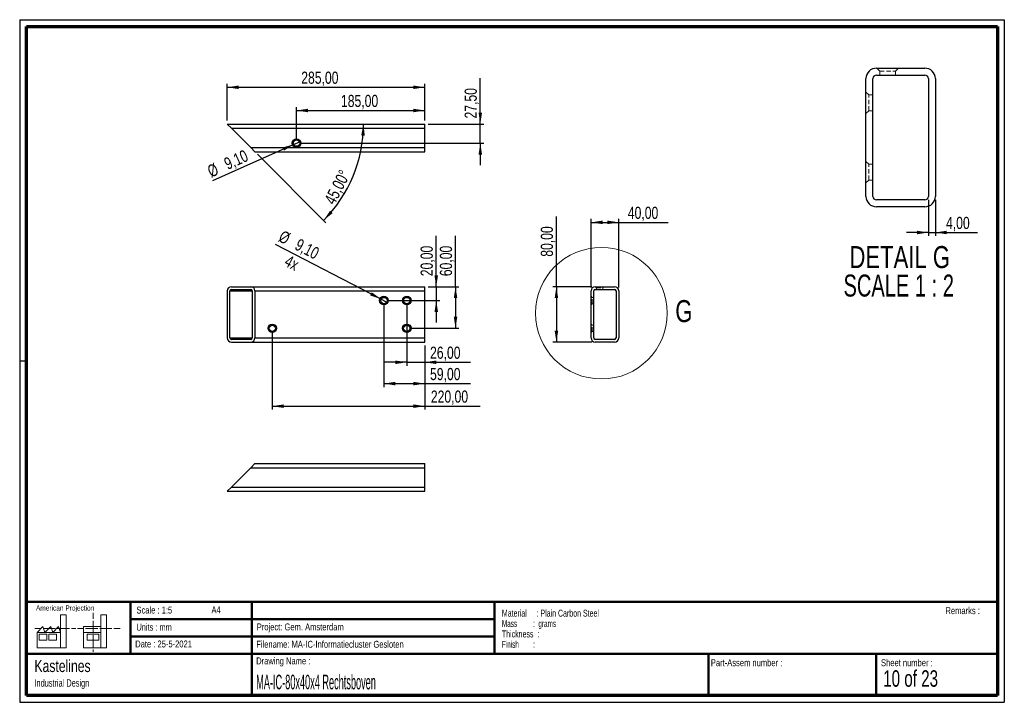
# Paper-space layout '40 Rechtsboven' of a CAD drawing. Header units: millimetres. Extents: x 7 to 291, y 7 to 204.
import ezdxf

# ---------------------------------------------------------------- set-up
doc = ezdxf.new("R2010")
doc.units = ezdxf.units.MM
doc.linetypes.add('HIDDEN', pattern=[1.905, 1.27, -0.635])
for name, color, linetype in [('BORDERS', 7, 'Continuous'), ('DRAWING', 7, 'Continuous'), ('TEXT_SHEET_FORMAT', 7, 'Continuous')]:
    doc.layers.add(name, color=color, linetype=linetype)
doc.styles.add('SLDTEXTSTYLE0', font='TXT', dxfattribs={"width": 0.7})
doc.styles.add('SLDTEXTSTYLE1', font='TXT', dxfattribs={"width": 0.75})
doc.styles.add('SLDTEXTSTYLE4', font='TXT', dxfattribs={"width": 0.55})
doc.styles.add('SLDTEXTSTYLE5', font='TXT', dxfattribs={"width": 0.605})
doc.styles.add('SLDTEXTSTYLE6', font='TXT', dxfattribs={"width": 0.549})
doc.styles.add('SLDTEXTSTYLE7', font='TXT', dxfattribs={"width": 0.467045})
doc.styles.add('SLDTEXTSTYLE8', font='TXT', dxfattribs={"width": 0.681818})
doc.styles.add('SLDTEXTSTYLE9', font='TXT', dxfattribs={"width": 0.6875})
doc.dimstyles.new('SLDDIMSTYLE14', dxfattribs={"dimtxt": 3.5, "dimasz": 3.302, "dimexe": 0, "dimexo": 0.0625, "dimgap": 0.875, "dimtad": 1, "dimlfac": 5, "dimrnd": 1e-09, "dimzin": 12, "dimdsep": 46, "dimtxsty": 'SLDTEXTSTYLE1', "dimsah": 1, "dimcen": 0.09, "dimadec": 0, "dimazin": 3, "dimtfac": 1, "dimtmove": 0, "dimatfit": 0, "dimfxl": 1, "dimfrac": 2, "dimtolj": 1, "dimtzin": 12, "dimarcsym": 0})
doc.dimstyles.new('SLDDIMSTYLE15', dxfattribs={"dimtxt": 3.5, "dimasz": 3.302, "dimexe": 0, "dimexo": 0.0625, "dimgap": 0.875, "dimtad": 1, "dimlfac": 5, "dimrnd": 1e-09, "dimzin": 12, "dimdsep": 46, "dimtxsty": 'SLDTEXTSTYLE1', "dimsah": 1, "dimcen": 0.09, "dimadec": 0, "dimazin": 3, "dimtfac": 1, "dimtofl": 0, "dimtmove": 0, "dimatfit": 3, "dimfxl": 1, "dimfrac": 2, "dimtolj": 1, "dimtzin": 12, "dimarcsym": 0})
doc.dimstyles.new('SLDDIMSTYLE16', dxfattribs={"dimtxt": 3.5, "dimasz": 3.302, "dimexe": 0, "dimexo": 0.0625, "dimgap": 0.875, "dimtad": 1, "dimlfac": 5, "dimrnd": 1e-09, "dimzin": 12, "dimdsep": 46, "dimtxsty": 'SLDTEXTSTYLE1', "dimblk1": 'NONE', "dimsah": 1, "dimcen": 0, "dimadec": 0, "dimazin": 3, "dimtfac": 1, "dimtmove": 0, "dimatfit": 3, "dimldrblk": 'NONE', "dimfxl": 1, "dimfrac": 2, "dimtolj": 1, "dimtzin": 12, "dimarcsym": 0})
doc.dimstyles.new('SLDDIMSTYLE17', dxfattribs={"dimtxt": 3.5, "dimasz": 3.302, "dimexe": 0, "dimexo": 0.0625, "dimgap": 0.875, "dimtad": 1, "dimlfac": 5, "dimrnd": 1e-09, "dimzin": 12, "dimdsep": 46, "dimtxsty": 'SLDTEXTSTYLE1', "dimblk1": 'NONE', "dimsah": 1, "dimcen": 0, "dimadec": 0, "dimazin": 3, "dimtfac": 1, "dimtmove": 0, "dimatfit": 3, "dimldrblk": 'NONE', "dimfxl": 1, "dimfrac": 2, "dimtolj": 1, "dimtzin": 12, "dimarcsym": 0})
doc.dimstyles.new('SLDDIMSTYLE18', dxfattribs={"dimtxt": 3.5, "dimasz": 3.302, "dimexe": 0, "dimexo": 0.0625, "dimgap": 0.875, "dimtad": 1, "dimdec": 4, "dimlfac": 5, "dimzin": 12, "dimdsep": 46, "dimtxsty": 'SLDTEXTSTYLE1', "dimsah": 1, "dimcen": 0.09, "dimazin": 3, "dimtfac": 1, "dimtofl": 0, "dimtmove": 0, "dimatfit": 3, "dimfxl": 1, "dimfrac": 2, "dimtolj": 1, "dimtzin": 12, "dimarcsym": 0})
doc.dimstyles.new('SLDDIMSTYLE4', dxfattribs={"dimtxt": 3.5, "dimasz": 3.302, "dimexe": 0, "dimexo": 0.0625, "dimgap": 0.875, "dimtad": 1, "dimlfac": 2, "dimrnd": 1e-09, "dimzin": 12, "dimdsep": 46, "dimtxsty": 'SLDTEXTSTYLE1', "dimsah": 1, "dimcen": 0.09, "dimadec": 0, "dimazin": 3, "dimtfac": 1, "dimtmove": 0, "dimatfit": 0, "dimfxl": 1, "dimfrac": 2, "dimtolj": 1, "dimtzin": 12, "dimarcsym": 0})

# ---------------------------------------------------------------- blocks, each defined once
blk = doc.blocks.new('SW_NOTE_0_51')
at = {"layer": 'TEXT_SHEET_FORMAT', "color": 0, "char_height": 2, "attachment_point": 1}
for s, insert, style in [('Material     : Plain Carbon Steel', (0, 2.58), 'SLDTEXTSTYLE5'), ('Mass         :  grams', (0, -0.42), 'SLDTEXTSTYLE4'), ('Thickness  :', (0, -3.42), 'SLDTEXTSTYLE5'), ('Finish        :', (0, -6.42), 'SLDTEXTSTYLE6')]:
    blk.add_mtext(s, dxfattribs=dict(at, insert=insert, style=style))
blk = doc.blocks.new('SW_NOTE_0_52')
at = {"layer": 'DRAWING', "color": 0, "attachment_point": 1, "style": 'SLDTEXTSTYLE1'}
for s, insert, char_height in [('Kastelines', (0, 4.51), 3.5), ('Industrial Design', (0, -1.09), 2.1167)]:
    blk.add_mtext(s, dxfattribs=dict(at, insert=insert, char_height=char_height))
blk = doc.blocks.new('_D_104')
at = {"layer": 'DRAWING', "color": 7}
for p, q in [((118.23, 121.73), (118.23, 103.92)), ((123.43, 109.73), (123.43, 103.92)), ((118.23, 104.92), (111.88, 104.92)), ((118.23, 104.92), (123.43, 104.92)), ((123.43, 104.92), (136.56, 104.92))]:
    blk.add_line(p, q, dxfattribs=at)
for points in [[(118.23, 104.92), (114.92, 105.42), (114.92, 104.41)], [(123.43, 104.92), (126.73, 104.41), (126.73, 105.42)]]:
    blk.add_solid(points, dxfattribs=at)
at = {"layer": 'DRAWING', "color": 7, "insert": (124.93, 109.43), "char_height": 3.5, "attachment_point": 1, "style": 'SLDTEXTSTYLE1'}
blk.add_mtext('26,00', dxfattribs=at)
blk = doc.blocks.new('_D_105')
at = {"layer": 'DRAWING', "color": 7}
for p, q in [((111.63, 121.73), (111.63, 97.76)), ((123.43, 109.73), (123.43, 97.76)), ((111.63, 98.76), (123.43, 98.76)), ((123.43, 98.76), (136.56, 98.76))]:
    blk.add_line(p, q, dxfattribs=at)
for points in [[(111.63, 98.76), (114.93, 98.25), (114.93, 99.27)], [(123.43, 98.76), (120.12, 99.27), (120.12, 98.25)]]:
    blk.add_solid(points, dxfattribs=at)
at = {"layer": 'DRAWING', "color": 7, "insert": (124.93, 103.27), "char_height": 3.5, "attachment_point": 1, "style": 'SLDTEXTSTYLE1'}
blk.add_mtext('59,00', dxfattribs=at)
blk = doc.blocks.new('_D_106')
at = {"layer": 'DRAWING', "color": 7}
for p, q in [((79.43, 113.73), (79.43, 91.25)), ((123.43, 109.73), (123.43, 91.25)), ((79.43, 92.25), (123.43, 92.25)), ((123.43, 92.25), (139.4, 92.25))]:
    blk.add_line(p, q, dxfattribs=at)
for points in [[(79.43, 92.25), (82.73, 91.74), (82.73, 92.76)], [(123.43, 92.25), (120.12, 92.76), (120.12, 91.74)]]:
    blk.add_solid(points, dxfattribs=at)
at = {"layer": 'DRAWING', "color": 7, "insert": (125.17, 96.76), "char_height": 3.5, "attachment_point": 1, "style": 'SLDTEXTSTYLE1'}
blk.add_mtext('220,00', dxfattribs=at)
blk = doc.blocks.new('_D_107')
at = {"layer": 'DRAWING', "color": 7}
for p, q in [((126.72, 126.73), (126.72, 141.39)), ((124.43, 126.73), (127.72, 126.73)), ((126.72, 126.73), (126.72, 122.73)), ((112.63, 122.73), (127.72, 122.73)), ((126.72, 122.73), (126.72, 116.38))]:
    blk.add_line(p, q, dxfattribs=at)
for points in [[(126.72, 126.73), (127.23, 130.03), (126.21, 130.03)], [(126.72, 122.73), (126.21, 119.43), (127.23, 119.43)]]:
    blk.add_solid(points, dxfattribs=at)
at = {"layer": 'DRAWING', "color": 7, "insert": (122.21, 129.76), "char_height": 3.5, "attachment_point": 1, "rotation": 90, "style": 'SLDTEXTSTYLE1'}
blk.add_mtext('20,00', dxfattribs=at)
blk = doc.blocks.new('_D_108')
at = {"layer": 'DRAWING', "color": 7}
for p, q in [((132.28, 126.73), (132.28, 141.39)), ((124.43, 126.73), (133.28, 126.73)), ((132.28, 126.73), (132.28, 114.73)), ((119.23, 114.73), (133.28, 114.73))]:
    blk.add_line(p, q, dxfattribs=at)
for points in [[(132.28, 126.73), (131.78, 123.43), (132.79, 123.43)], [(132.28, 114.73), (132.79, 118.03), (131.78, 118.03)]]:
    blk.add_solid(points, dxfattribs=at)
at = {"layer": 'DRAWING', "color": 7, "insert": (127.77, 129.76), "char_height": 3.5, "attachment_point": 1, "rotation": 90, "style": 'SLDTEXTSTYLE1'}
blk.add_mtext('60,00', dxfattribs=at)
blk = doc.blocks.new('_D_109')
at = {"layer": 'DRAWING', "color": 7}
for q in [(80.34, 138.86), (112.44, 122.31)]:
    blk.add_line((110.82, 123.14), q, dxfattribs=at)
blk.add_solid([(110.82, 123.14), (108.12, 125.11), (107.65, 124.21)], dxfattribs=at)
at = {"layer": 'DRAWING', "color": 7, "char_height": 3.5, "attachment_point": 1, "rotation": 332.7304, "style": 'SLDTEXTSTYLE1'}
for s, insert in [('%%c', (82.54, 143.13)), ('9,10', (87.26, 140.76)), ('4x', (84.22, 136.02))]:
    blk.add_mtext(s, dxfattribs=dict(at, insert=insert))
blk = doc.blocks.new('_None')
blk = doc.blocks.new('_D_110')
at = {"layer": 'DRAWING', "color": 7}
for p, q in [((171.38, 126.53), (171.38, 146.29)), ((171.38, 145.29), (179.38, 145.29)), ((179.38, 126.53), (179.38, 146.29)), ((179.38, 145.29), (193.62, 145.29))]:
    blk.add_line(p, q, dxfattribs=at)
for points in [[(171.38, 145.29), (174.68, 144.78), (174.68, 145.8)], [(179.38, 145.29), (176.08, 145.8), (176.08, 144.78)]]:
    blk.add_solid(points, dxfattribs=at)
at = {"layer": 'DRAWING', "color": 7, "insert": (181.98, 149.8), "char_height": 3.5, "attachment_point": 1, "style": 'SLDTEXTSTYLE1'}
blk.add_mtext('40,00', dxfattribs=at)
blk = doc.blocks.new('_D_111')
at = {"layer": 'DRAWING', "color": 7}
for p, q in [((161.38, 126.73), (161.38, 147.02)), ((171.58, 126.73), (160.38, 126.73)), ((161.38, 126.73), (161.38, 110.73)), ((171.58, 110.73), (160.38, 110.73))]:
    blk.add_line(p, q, dxfattribs=at)
for points in [[(161.38, 126.73), (160.87, 123.43), (161.89, 123.43)], [(161.38, 110.73), (161.89, 114.03), (160.87, 114.03)]]:
    blk.add_solid(points, dxfattribs=at)
at = {"layer": 'DRAWING', "color": 7, "insert": (156.87, 135.38), "char_height": 3.5, "attachment_point": 1, "rotation": 90, "style": 'SLDTEXTSTYLE1'}
blk.add_mtext('80,00', dxfattribs=at)
blk = doc.blocks.new('_D_112')
at = {"layer": 'DRAWING', "color": 7}
for p, q in [((268.68, 151.79), (268.68, 141.37)), ((270.68, 151.79), (270.68, 141.37)), ((268.68, 142.37), (262.33, 142.37)), ((268.68, 142.37), (270.68, 142.37)), ((270.68, 142.37), (282.81, 142.37))]:
    blk.add_line(p, q, dxfattribs=at)
for points in [[(268.68, 142.37), (265.37, 142.88), (265.37, 141.86)], [(270.68, 142.37), (273.98, 141.86), (273.98, 142.88)]]:
    blk.add_solid(points, dxfattribs=at)
at = {"layer": 'DRAWING', "color": 7, "insert": (273.76, 146.88), "char_height": 3.5, "attachment_point": 1, "style": 'SLDTEXTSTYLE1'}
blk.add_mtext('4,00', dxfattribs=at)
blk = doc.blocks.new('SW_NOTE_0_53')
at = {"layer": 'DRAWING', "color": 0, "char_height": 6.35, "attachment_point": 2}
for s, insert, style in [('DETAIL G', (17.86, 8.19), 'SLDTEXTSTYLE1'), ('SCALE 1 : 2', (17.57, -0.03), 'SLDTEXTSTYLE8')]:
    blk.add_mtext(s, dxfattribs=dict(at, insert=insert, style=style))
blk = doc.blocks.new('_D_113')
at = {"layer": 'DRAWING', "color": 7}
for p, q in [((66.43, 174.66), (66.43, 185.27)), ((123.43, 174.66), (123.43, 185.27)), ((66.43, 184.27), (123.43, 184.27))]:
    blk.add_line(p, q, dxfattribs=at)
for points in [[(66.43, 184.27), (69.73, 183.77), (69.73, 184.78)], [(123.43, 184.27), (120.12, 184.78), (120.12, 183.77)]]:
    blk.add_solid(points, dxfattribs=at)
at = {"layer": 'DRAWING', "color": 7, "insert": (87.78, 188.79), "char_height": 3.5, "attachment_point": 1, "style": 'SLDTEXTSTYLE1'}
blk.add_mtext('285,00', dxfattribs=at)
blk = doc.blocks.new('_D_114')
at = {"layer": 'DRAWING', "color": 7}
blk.add_line((75.13, 164.95), (94.92, 145.16), dxfattribs=at)
blk.add_arc((66.43, 173.66), 39.3, 315, 0, dxfattribs=at)
for points in [[(105.73, 173.66), (105.08, 170.38), (106.1, 170.34)], [(94.22, 145.87), (96.82, 147.95), (96.08, 148.64)]]:
    blk.add_solid(points, dxfattribs=at)
at = {"layer": 'DRAWING', "color": 7, "insert": (94.26, 151.72), "char_height": 3.5, "attachment_point": 1, "rotation": 62.7412, "style": 'SLDTEXTSTYLE1'}
blk.add_mtext('45,00°', dxfattribs=at)
blk = doc.blocks.new('_D_115')
at = {"layer": 'DRAWING', "color": 7}
for p, q in [((139.43, 173.66), (139.43, 186.91)), ((124.43, 173.66), (140.43, 173.66)), ((139.43, 168.16), (139.43, 173.66)), ((87.43, 168.16), (140.43, 168.16)), ((139.43, 168.16), (139.43, 161.81))]:
    blk.add_line(p, q, dxfattribs=at)
for points in [[(139.43, 173.66), (139.93, 176.96), (138.92, 176.96)], [(139.43, 168.16), (138.92, 164.86), (139.93, 164.86)]]:
    blk.add_solid(points, dxfattribs=at)
at = {"layer": 'DRAWING', "color": 7, "insert": (134.91, 175.27), "char_height": 3.5, "attachment_point": 1, "rotation": 90, "style": 'SLDTEXTSTYLE1'}
blk.add_mtext('27,50', dxfattribs=at)
blk = doc.blocks.new('_D_116')
at = {"layer": 'DRAWING', "color": 7}
for p, q in [((86.43, 169.16), (86.43, 178.58)), ((86.43, 177.58), (123.43, 177.58)), ((123.43, 174.66), (123.43, 178.58))]:
    blk.add_line(p, q, dxfattribs=at)
for points in [[(86.43, 177.58), (89.73, 177.07), (89.73, 178.08)], [(123.43, 177.58), (120.12, 178.08), (120.12, 177.07)]]:
    blk.add_solid(points, dxfattribs=at)
at = {"layer": 'DRAWING', "color": 7, "insert": (99.24, 182.09), "char_height": 3.5, "attachment_point": 1, "style": 'SLDTEXTSTYLE1'}
blk.add_mtext('185,00', dxfattribs=at)
blk = doc.blocks.new('_D_117')
at = {"layer": 'DRAWING', "color": 7}
for q in [(62.18, 157.29), (87.26, 168.53)]:
    blk.add_line((85.6, 167.79), q, dxfattribs=at)
blk.add_solid([(85.6, 167.79), (82.38, 166.9), (82.79, 165.97)], dxfattribs=at)
at = {"layer": 'DRAWING', "color": 7, "char_height": 3.5, "attachment_point": 1, "rotation": 24.1414, "style": 'SLDTEXTSTYLE1'}
for s, insert in [('9,10', (65.14, 163.59)), ('%%c', (60.34, 161.38))]:
    blk.add_mtext(s, dxfattribs=dict(at, insert=insert))

psp = doc.layouts.new('40 Rechtsboven')

# ---------------------------------------------------------------- linework, layer by layer
at = {"color": 7, "linetype": 'Continuous', "lineweight": 25}
for p, q in [((253.67598, 189.788122), (267.675981, 189.788122)), ((253.67598, 187.788122), (267.675981, 187.788122)), ((250.675981, 152.788121), (250.675981, 186.788123)), ((252.67598, 152.788121), (252.67598, 186.788123)), ((268.675981, 186.788123), (268.675981, 152.788121)), ((270.67598, 186.788123), (270.67598, 152.788121)), ((66.426471, 173.657364), (67.626471, 172.457364)), ((66.426471, 173.657364), (123.426471, 173.657364)), ((123.426471, 172.457364), (123.426471, 173.657364)), ((67.626471, 172.457364), (123.426471, 172.457364)), ((67.626471, 172.457364), (73.226471, 166.857364)), ((123.426471, 166.857364), (123.426471, 172.457364)), ((73.226471, 166.857364), (123.426471, 166.857364)), ((73.226471, 166.857364), (74.426471, 165.657364)), ((74.426471, 165.657364), (123.426471, 165.657364)), ((123.426471, 165.657364), (123.426471, 166.857364)), ((267.675981, 151.788123), (253.67598, 151.788123)), ((267.675981, 149.788123), (253.67598, 149.788123)), ((66.426471, 125.528049), (66.426471, 111.928049)), ((67.226471, 111.928049), (67.226471, 125.528049)), ((67.626471, 126.728049), (73.226471, 126.728049)), ((67.626471, 125.928049), (73.226471, 125.928049)), ((73.226471, 126.728049), (123.426471, 126.728049)), ((73.626471, 125.528049), (73.626471, 111.928049)), ((74.426471, 125.528049), (123.426471, 125.528049)), ((74.426471, 125.528049), (74.426471, 111.928049)), ((123.426471, 125.528049), (123.426471, 126.728049)), ((123.426471, 111.928049), (123.426471, 125.528049)), ((171.37952, 111.928049), (171.37952, 125.528049)), ((172.17952, 111.928049), (172.17952, 125.528049)), ((172.57952, 126.728049), (178.17952, 126.728049)), ((172.57952, 125.928049), (178.17952, 125.928049)), ((178.57952, 125.528049), (178.57952, 111.928049)), ((179.37952, 125.528049), (179.37952, 111.928049)), ((73.226471, 111.528049), (67.626471, 111.528049)), ((74.426471, 111.928049), (123.426471, 111.928049)), ((123.426471, 110.728049), (123.426471, 111.928049)), ((178.17952, 111.528049), (172.57952, 111.528049)), ((67.626471, 110.728049), (73.226471, 110.728049)), ((73.226471, 110.728049), (123.426471, 110.728049)), ((178.17952, 110.728049), (172.57952, 110.728049)), ((67.626471, 68.878253), (73.226471, 74.478253)), ((74.426471, 75.678253), (73.226471, 74.478253)), ((73.226471, 74.478253), (123.426471, 74.478253)), ((74.426471, 75.678253), (123.426471, 75.678253)), ((123.426471, 74.478253), (123.426471, 75.678253)), ((123.426471, 68.878253), (123.426471, 74.478253)), ((67.626471, 68.878253), (66.426471, 67.678253)), ((67.626471, 68.878253), (123.426471, 68.878253)), ((123.426471, 67.678253), (123.426471, 68.878253)), ((66.426471, 67.678253), (123.426471, 67.678253))]:
    psp.add_line(p, q, dxfattribs=at)
at = {"color": 7, "linetype": 'HIDDEN', "lineweight": 18}
for p, q in [((253.80098, 189.788122), (254.65098, 188.938122)), ((254.65098, 188.938122), (259.20098, 188.938122)), ((254.65098, 188.938122), (254.65098, 187.788122)), ((259.20098, 188.938122), (260.05098, 189.788122)), ((259.20098, 187.788122), (259.20098, 188.938122)), ((251.47598, 182.063122), (250.675981, 182.863122)), ((251.47598, 177.513122), (251.47598, 182.063122)), ((252.67598, 182.063122), (251.47598, 182.063122)), ((250.675981, 176.713122), (251.47598, 177.513122)), ((251.47598, 177.513122), (252.67598, 177.513122)), ((251.47598, 162.063122), (250.675981, 162.863123)), ((251.47598, 157.513122), (251.47598, 162.063122)), ((252.67598, 162.063122), (251.47598, 162.063122)), ((250.675981, 156.713123), (251.47598, 157.513122)), ((251.47598, 157.513122), (252.67598, 157.513122)), ((172.62952, 126.728049), (172.96952, 126.388049)), ((172.96952, 126.388049), (174.78952, 126.388049)), ((172.96952, 126.388049), (172.96952, 125.928049)), ((174.78952, 126.388049), (175.12952, 126.728049)), ((174.78952, 125.928049), (174.78952, 126.388049)), ((171.69952, 123.638049), (171.37952, 123.958049)), ((171.69952, 121.818049), (171.69952, 123.638049)), ((172.17952, 123.638049), (171.69952, 123.638049)), ((171.37952, 121.498049), (171.69952, 121.818049)), ((171.69952, 121.818049), (172.17952, 121.818049)), ((171.69952, 115.638049), (171.37952, 115.958049)), ((171.37952, 113.498049), (171.69952, 113.818049)), ((171.69952, 113.818049), (171.69952, 115.638049)), ((172.17952, 115.638049), (171.69952, 115.638049)), ((171.69952, 113.818049), (172.17952, 113.818049))]:
    psp.add_line(p, q, dxfattribs=at)
at = {"color": 8, "linetype": 'Continuous', "lineweight": 25}
for p, q in [((67.226471, 125.528049), (73.626471, 125.528049)), ((67.226471, 111.928049), (73.626471, 111.928049))]:
    psp.add_line(p, q, dxfattribs=at)
at = {"color": 7, "linetype": 'Continuous', "lineweight": 25}
for centre, radius in [((86.426471, 168.157364), 1.25), ((86.426471, 168.157364), 0.91), ((111.626471, 122.728049), 1.23), ((111.626471, 122.728049), 0.91), ((118.226471, 122.728049), 1.23), ((118.226471, 122.728049), 0.91), ((79.426471, 114.728049), 1.23), ((79.426471, 114.728049), 0.91), ((118.226471, 114.728049), 1.23), ((118.226471, 114.728049), 0.91)]:
    psp.add_circle(centre, radius, dxfattribs=at)
at = {"color": 7, "linetype": 'Continuous', "lineweight": 18}
psp.add_circle((174.369024, 119.085466), 18.988016, dxfattribs=at)
at = {"color": 7, "linetype": 'Continuous', "lineweight": 25}
for centre, radius, start, end in [((253.675979, 186.788124), 2.999998, 89.99997214, 180.00001007), ((253.675978, 186.788124), 0.999998, 89.99986326, 180.00003002), ((267.675982, 186.788124), 2.999998, 359.99998993, 90.00002786), ((267.675983, 186.788124), 0.999998, 359.99996998, 90.00013674), ((253.675979, 152.788121), 2.999998, 179.99998993, 270.00002786), ((253.675978, 152.788121), 0.999998, 179.99996998, 270.00013674), ((267.675983, 152.788121), 0.999998, 269.99986326, 0.00003002), ((267.675982, 152.788121), 2.999998, 269.99997214, 0.00001007), ((67.626471, 125.528049), 1.2, 90, 180), ((67.626471, 125.528049), 0.4, 90, 180), ((73.226471, 125.528049), 1.2, 0, 90), ((73.226471, 125.528049), 0.4, 0, 90), ((172.57952, 125.528049), 1.2, 90, 180), ((172.57952, 125.528049), 0.4, 90, 180), ((178.17952, 125.528049), 1.2, 0, 90), ((178.17952, 125.528049), 0.4, 0, 90), ((67.626471, 111.928049), 1.2, 180, 270), ((67.626471, 111.928049), 0.4, 180, 270), ((73.226471, 111.928049), 1.2, 270, 0), ((73.226471, 111.928049), 0.4, 270, 0), ((172.57952, 111.928049), 1.2, 180, 270), ((172.57952, 111.928049), 0.4, 180, 270), ((178.17952, 111.928049), 0.4, 270, 0), ((178.17952, 111.928049), 1.2, 270, 0)]:
    psp.add_arc(centre, radius, start, end, dxfattribs=at)
at = {"layer": 'BORDERS', "lineweight": 70}
for p, q in [((8.569641, 8.783909), (8.569641, 201.783909)), ((8.569641, 201.783909), (288.569641, 201.783909)), ((288.569641, 201.783909), (288.569641, 8.783909)), ((288.569641, 8.783909), (8.569641, 8.783909))]:
    psp.add_line(p, q, dxfattribs=at)
at = {"layer": 'BORDERS', "lineweight": 50}
for p, q in [((8.569641, 35.783909), (288.569641, 35.783909)), ((38.569641, 35.783909), (38.569641, 20.783909)), ((73.569641, 35.783909), (73.569641, 8.783909)), ((143.569641, 35.783909), (143.569641, 20.783909)), ((38.569641, 30.783909), (143.569641, 30.783909)), ((38.569641, 25.783909), (143.569641, 25.783909)), ((8.569641, 20.783909), (288.569641, 20.783909)), ((205.222477, 8.783909), (205.222477, 20.783909)), ((253.650911, 8.783909), (253.650911, 20.783909))]:
    psp.add_line(p, q, dxfattribs=at)
at = {"layer": 'TEXT_SHEET_FORMAT'}
for p, q in [((6.569641, 203.783909), (290.569641, 203.783909)), ((6.569641, 203.783909), (6.569641, 6.783909)), ((290.569641, 203.783909), (290.569641, 6.783909)), ((6.569641, 105.283909), (8.621537, 105.283909)), ((6.569641, 6.783909), (290.569641, 6.783909))]:
    psp.add_line(p, q, dxfattribs=at)
at = {"layer": 'TEXT_SHEET_FORMAT', "color": 7, "linetype": 'Continuous', "lineweight": 18}
for p, q in [((18.320827, 26.971098), (18.320827, 32.036143)), ((18.320827, 32.036143), (20.002717, 32.036143)), ((20.002717, 32.036143), (20.002717, 22.470411)), ((27.732829, 32.596011), (27.732829, 30.83891)), ((31.654195, 32.031732), (29.972304, 32.031732)), ((29.972304, 32.031732), (29.972304, 22.466)), ((31.654195, 26.966766), (31.654195, 32.031732)), ((11.593265, 26.971098), (13.275156, 28.659446)), ((13.275156, 28.659446), (13.837466, 26.971098)), ((13.837466, 26.971098), (15.519356, 28.659446)), ((15.519356, 28.659446), (16.081352, 26.971098)), ((16.081352, 26.971098), (17.763242, 28.659446)), ((17.763242, 28.659446), (18.320827, 26.971098)), ((24.926633, 28.655036), (24.926633, 26.966766)), ((24.926633, 28.655036), (29.972304, 28.655036)), ((27.732829, 30.251635), (27.732829, 28.489887)), ((27.732829, 28.489887), (27.732829, 26.728218)), ((10.980867, 28.099735), (12.735999, 28.099735)), ((18.320827, 26.971098), (11.593265, 26.971098)), ((11.593265, 26.971098), (11.593265, 22.470411)), ((12.155576, 26.411465), (14.399461, 26.411465)), ((12.155576, 24.723117), (12.155576, 26.411465)), ((13.320991, 28.099735), (15.075966, 28.099735)), ((14.399461, 26.411465), (14.399461, 24.723117)), ((14.957046, 26.411465), (17.201247, 26.411465)), ((14.957046, 24.723117), (14.957046, 26.411465)), ((15.075966, 28.099735), (16.830941, 28.099735)), ((17.201247, 26.411465), (17.201247, 24.723117)), ((17.415933, 28.099735), (19.171065, 28.099735)), ((18.320827, 26.971098), (18.320827, 22.470411)), ((19.171065, 28.099735), (20.92604, 28.099735)), ((21.511032, 28.099735), (22.808913, 28.099735)), ((23.244743, 28.095324), (24.995229, 28.095324)), ((24.926633, 26.966766), (29.972304, 26.966766)), ((24.926633, 26.966766), (24.926633, 22.466)), ((25.580221, 28.095324), (27.335195, 28.095324)), ((26.050939, 26.407055), (29.41472, 26.407055)), ((26.050939, 24.718707), (26.050939, 26.407055)), ((27.335195, 28.095324), (29.090249, 28.095324)), ((27.732829, 26.140863), (27.732829, 24.379273)), ((29.41472, 26.407055), (29.41472, 24.718707)), ((29.675241, 28.095324), (31.430295, 28.095324)), ((31.430295, 28.095324), (33.18527, 28.095324)), ((31.654195, 26.966766), (31.654195, 22.466)), ((33.770261, 28.095324), (35.525236, 28.095324)), ((14.399461, 24.723117), (12.155576, 24.723117)), ((17.201247, 24.723117), (14.957046, 24.723117)), ((29.41472, 24.718707), (26.050939, 24.718707)), ((27.732829, 24.379273), (27.732829, 22.617525)), ((11.593265, 22.470411), (18.320827, 22.470411)), ((18.320827, 22.470411), (20.002717, 22.470411)), ((24.926633, 22.466), (31.654195, 22.466)), ((27.732829, 22.030171), (27.732829, 21.34201))]:
    psp.add_line(p, q, dxfattribs=at)

# ---------------------------------------------------------------- block references
at = {"layer": 'DRAWING'}
for name, p in [('SW_NOTE_0_53', (242.547611, 130.265525)), ('SW_NOTE_0_52', (10.826503, 14.510992))]:
    psp.add_blockref(name, p, dxfattribs=at)
at = {"layer": 'TEXT_SHEET_FORMAT', "color": 218}
psp.add_blockref('SW_NOTE_0_51', (145.652628, 30.930942), dxfattribs=at)

# ---------------------------------------------------------------- texts
at = {"color": 7, "linetype": 'Continuous', "lineweight": 18, "insert": (195.663221, 122.857005), "char_height": 6.35, "attachment_point": 1, "style": 'SLDTEXTSTYLE1'}
psp.add_mtext('G', dxfattribs=at)
at = {"layer": 'TEXT_SHEET_FORMAT', "attachment_point": 1}
for s, insert, char_height, style in [('American Projection', (11.277178, 34.755658), 1.5, 'SLDTEXTSTYLE1'), ('Scale : 1:5', (40.245387, 34.408225), 2, 'SLDTEXTSTYLE1'), ('A4', (61.890556, 34.486219), 2, 'SLDTEXTSTYLE1'), ('Remarks :', (273.595551, 34.235841), 2, 'SLDTEXTSTYLE1'), ('Units : mm', (40.239331, 29.476127), 2, 'SLDTEXTSTYLE0'), ('Project: Gem. Amsterdam', (74.95639, 29.538044), 2, 'SLDTEXTSTYLE1'), ('Date : 25-5-2021', (39.886543, 24.621763), 2, 'SLDTEXTSTYLE1'), ('Filename: MA-IC-Informatiecluster Gesloten', (74.797688, 24.531301), 2, 'SLDTEXTSTYLE1'), ('Drawing Name :', (74.780305, 19.736533), 2, 'SLDTEXTSTYLE1'), ('Part-Assem number :', (205.926583, 19.21038), 2, 'SLDTEXTSTYLE1'), ('Sheet number :', (255.011235, 19.21038), 2, 'SLDTEXTSTYLE1'), ('10 of 23', (255.634284, 16.03963), 4.7625, 'SLDTEXTSTYLE9')]:
    psp.add_mtext(s, dxfattribs=dict(at, insert=insert, char_height=char_height, style=style))
at = {"layer": 'TEXT_SHEET_FORMAT', "color": 218, "insert": (74.780305, 14.761674), "char_height": 4.23333333, "attachment_point": 1, "style": 'SLDTEXTSTYLE7'}
psp.add_mtext('MA-IC-80x40x4 Rechtsboven', dxfattribs=at)

# ---------------------------------------------------------------- dimensions: what is measured, and where the dimension line sits
at = {"layer": 'DRAWING', "color": 7}
for base, p1, p2, dimstyle, picture, middle in [((123.426471, 184.273457), (66.426471, 173.657364), (123.426471, 173.657364), 'SLDDIMSTYLE15', '_D_113', (94.891306, 184.273457)), ((123.426471, 177.575297), (86.426471, 168.157364), (123.426471, 173.657364), 'SLDDIMSTYLE15', '_D_116', (106.34903, 177.575297)), ((270.67598, 142.372463), (268.67598, 152.788122), (270.67598, 152.788122), 'SLDDIMSTYLE4', '_D_112', (278.281638, 142.372463)), ((179.37952, 145.292793), (171.37952, 125.528049), (179.37952, 125.528049), 'SLDDIMSTYLE15', '_D_110', (187.797789, 145.292793)), ((123.426471, 98.760197), (111.626471, 122.728049), (123.426471, 110.728049), 'SLDDIMSTYLE15', '_D_105', (130.744646, 98.760197)), ((123.426471, 104.915698), (118.226471, 122.728049), (123.426471, 110.728049), 'SLDDIMSTYLE14', '_D_104', (130.744646, 104.915698)), ((123.426471, 92.249571), (79.426471, 114.728049), (123.426471, 110.728049), 'SLDDIMSTYLE15', '_D_106', (132.283521, 92.249571))]:
    dim = psp.add_linear_dim(base=base, p1=p1, p2=p2, dimstyle=dimstyle, dxfattribs=at)
    dim.commit()
    dim.dimension.update_dxf_attribs({"geometry": picture, "text_midpoint": middle, "dimtype": 160})
for base, p1, p2, dimstyle, picture, middle in [((139.426471, 173.657364), (86.426471, 168.157364), (123.426471, 173.657364), 'SLDDIMSTYLE14', '_D_115', (139.426471, 181.091365)), ((161.37952, 110.728049), (172.57952, 126.728049), (172.57952, 110.728049), 'SLDDIMSTYLE15', '_D_111', (161.37952, 141.19879)), ((126.719895, 122.728049), (123.426471, 126.728049), (111.626471, 122.728049), 'SLDDIMSTYLE14', '_D_107', (126.719895, 135.57483)), ((132.283521, 114.728049), (123.426471, 126.728049), (118.226471, 114.728049), 'SLDDIMSTYLE15', '_D_108', (132.283521, 135.57483))]:
    dim = psp.add_linear_dim(base=base, p1=p1, p2=p2, angle=90, dimstyle=dimstyle, dxfattribs=at)
    dim.commit()
    dim.dimension.update_dxf_attribs({"geometry": picture, "text_midpoint": middle, "dimtype": 160})
dim = psp.add_angular_dim_2l(base=(102.735283, 158.617761), line1=((74.426471, 165.657364), (66.426471, 173.657364)), line2=((123.426471, 173.657364), (66.426471, 173.657364)), dimstyle='SLDDIMSTYLE18', dxfattribs=at)
dim.commit()
dim.dimension.update_dxf_attribs({"geometry": '_D_114', "text_midpoint": (101.362405, 155.657364), "dimtype": 162})
for p1, p2, dimstyle, picture, middle in [((87.256881, 168.529545), (85.59606, 167.785182), 'SLDDIMSTYLE17', '_D_117', (68.535337, 160.138747)), ((112.435333, 122.311107), (110.817608, 123.144991), 'SLDDIMSTYLE16', '_D_109', (86.703889, 135.57484))]:
    dim = psp.add_diameter_dim_2p(p1=p1, p2=p2, dimstyle=dimstyle, dxfattribs=at)
    dim.commit()
    dim.dimension.update_dxf_attribs({"geometry": picture, "text_midpoint": middle, "dimtype": 163})

doc.saveas('drawing.dxf')
